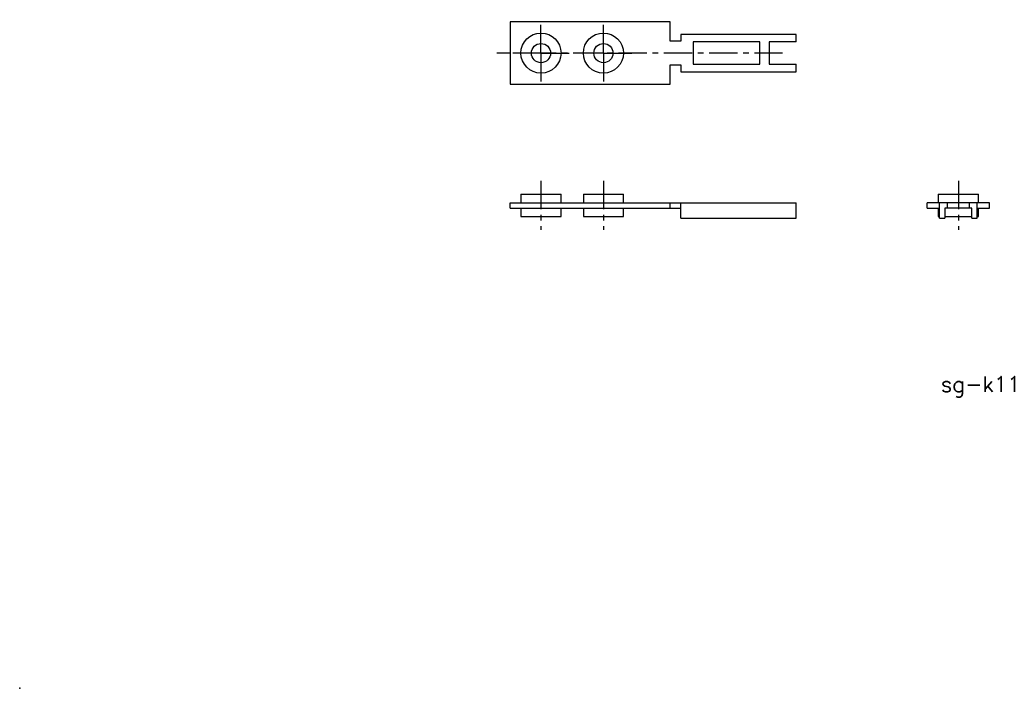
# Model space of a CAD drawing. Extents: x 0 to 221, y 0 to 150.
import ezdxf

# ---------------------------------------------------------------- set-up
doc = ezdxf.new("R2010")
doc.units = 0
doc.header["$PDSIZE"] = -1
doc.linetypes.add('CENTER', pattern=[10.16, 6.35, -1.27, 1.27, -1.27])
doc.layers.get('0').update_dxf_attribs({"linetype": 'CONTINUOUS'})
doc.styles.get("Standard").update_dxf_attribs({"font": 'txt', "bigfont": 'bigfont'})

msp = doc.modelspace()

# ---------------------------------------------------------------- linework, layer by layer
at = {"color": 7, "linetype": 'CONTINUOUS'}
for p, q in [((145.91, 149.49), (110.01, 149.49)), ((110.01, 149.49), (110.01, 135.49)), ((145.91, 145.14), (145.91, 149.49)), ((174.11, 146.69), (148.31, 146.69)), ((148.31, 146.69), (148.31, 145.14)), ((174.11, 144.99), (174.11, 146.69)), ((148.31, 145.14), (145.91, 145.14)), ((166.01, 144.99), (151.01, 144.99)), ((151.01, 144.99), (151.01, 139.99)), ((166.01, 139.99), (166.01, 144.99)), ((174.11, 144.99), (168.11, 144.99)), ((168.11, 144.99), (168.11, 139.99)), ((145.91, 135.49), (145.91, 139.84)), ((145.91, 139.84), (148.31, 139.84)), ((148.31, 139.84), (148.31, 138.29)), ((151.01, 139.99), (166.01, 139.99)), ((168.11, 139.99), (174.11, 139.99)), ((174.11, 138.29), (174.11, 139.99)), ((148.31, 138.29), (174.11, 138.29)), ((110.01, 135.49), (145.91, 135.49)), ((112.41, 110.83), (121.41, 110.83)), ((112.41, 110.83), (112.41, 108.93)), ((121.41, 108.93), (121.41, 110.83)), ((126.41, 110.83), (135.41, 110.83)), ((126.41, 110.83), (126.41, 108.93)), ((135.41, 108.93), (135.41, 110.83)), ((206.01, 110.83), (215.01, 110.83)), ((206.01, 110.83), (206.01, 108.93)), ((215.01, 108.93), (215.01, 110.83)), ((110.01, 107.73), (110.01, 108.93)), ((110.01, 108.93), (174.11, 108.93)), ((145.91, 107.73), (145.91, 108.93)), ((148.31, 105.43), (148.31, 108.93)), ((174.11, 105.43), (174.11, 108.93)), ((217.51, 108.93), (203.51, 108.93)), ((203.51, 107.73), (203.51, 108.93)), ((206.31, 105.43), (206.31, 108.93)), ((208.01, 108.93), (208.01, 107.73)), ((213.01, 107.73), (213.01, 108.93)), ((214.71, 105.43), (214.71, 108.93)), ((217.51, 107.73), (217.51, 108.93)), ((110.01, 107.73), (148.31, 107.73)), ((112.41, 107.73), (112.41, 105.83)), ((121.41, 105.83), (121.41, 107.73)), ((126.41, 107.73), (126.41, 105.83)), ((135.41, 105.83), (135.41, 107.73)), ((203.51, 107.73), (206.31, 107.73)), ((206.01, 107.73), (206.01, 105.83)), ((213.51, 107.73), (207.51, 107.73)), ((207.51, 107.73), (207.51, 105.43)), ((213.51, 105.43), (213.51, 107.73)), ((214.71, 107.73), (217.51, 107.73)), ((215.01, 105.83), (215.01, 107.73)), ((112.41, 105.83), (121.41, 105.83)), ((126.41, 105.83), (135.41, 105.83)), ((148.31, 105.43), (174.11, 105.43)), ((206.01, 105.83), (206.31, 105.83)), ((206.31, 105.43), (207.51, 105.43)), ((207.51, 105.83), (213.51, 105.83)), ((213.51, 105.43), (214.71, 105.43)), ((214.71, 105.83), (215.01, 105.83))]:
    msp.add_line(p, q, dxfattribs=at)
at = {"color": 4, "linetype": 'CENTER'}
for p, q in [((116.91, 142.49), (116.91, 149.99)), ((130.91, 142.49), (130.91, 149.99)), ((171.11, 142.49), (107.01, 142.49)), ((116.91, 142.49), (109.41, 142.49)), ((116.91, 142.49), (124.41, 142.49)), ((116.91, 142.49), (116.91, 134.99)), ((130.91, 142.49), (123.41, 142.49)), ((130.91, 142.49), (138.41, 142.49)), ((130.91, 142.49), (130.91, 134.99)), ((116.91, 113.83), (116.91, 102.83)), ((130.91, 113.83), (130.91, 102.83)), ((210.51, 113.83), (210.51, 102.83))]:
    msp.add_line(p, q, dxfattribs=at)
at = {"color": 7, "linetype": 'CONTINUOUS'}
for centre, radius in [((116.91, 142.49), 4.5), ((130.91, 142.49), 4.5), ((116.91, 142.49), 2.15), ((130.91, 142.49), 2.15)]:
    msp.add_circle(centre, radius, dxfattribs=at)
msp.add_point((0, 0))
msp.add_point((0, 0))

# ---------------------------------------------------------------- texts
at = {"color": 2}
msp.add_text('sg-k11', height=3.5, dxfattribs=at).set_placement((206.61, 66.47))

doc.saveas('drawing.dxf')
